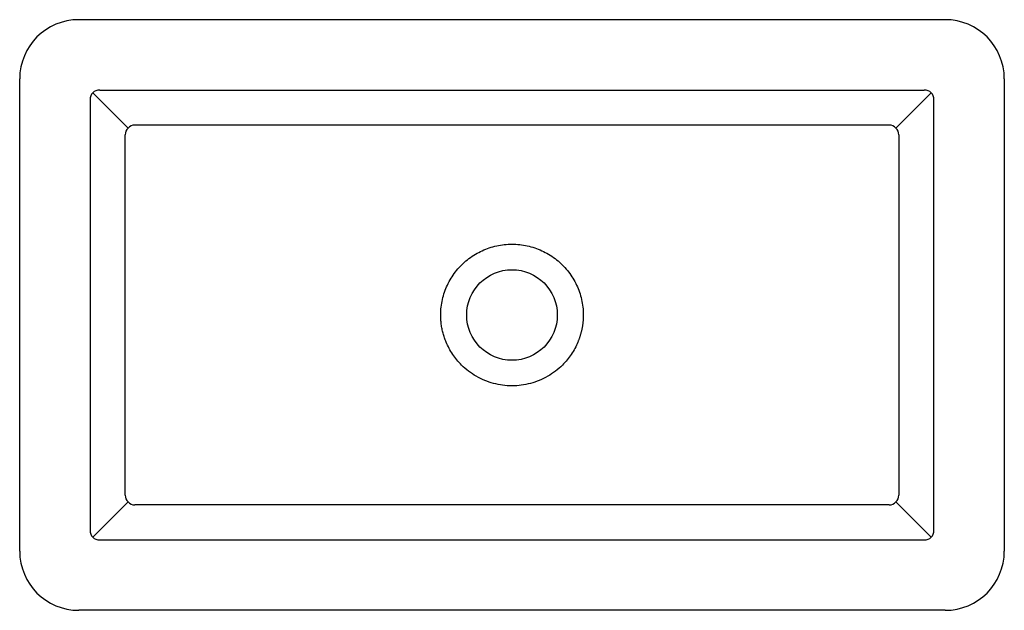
# Model space of a CAD drawing. Header units: millimetres. Extents: x 4858.237 to 4858.737, y 2606.421 to 2606.721.
import ezdxf

# ---------------------------------------------------------------- set-up
doc = ezdxf.new("R2010")
doc.units = ezdxf.units.MM
doc.layers.add('SANINDUSA', color=3, linetype='Continuous')

msp = doc.modelspace()

# ---------------------------------------------------------------- linework, layer by layer
at = {"layer": 'SANINDUSA'}
for p, q in [((4858.706795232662, 2606.721195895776), (4858.266795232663, 2606.721195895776)), ((4858.236795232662, 2606.451195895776), (4858.236795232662, 2606.691195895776)), ((4858.736795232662, 2606.691195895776), (4858.736795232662, 2606.451195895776)), ((4858.277447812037, 2606.685467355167), (4858.696142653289, 2606.685467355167)), ((4858.272523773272, 2606.680543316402), (4858.272523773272, 2606.46184847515)), ((4858.273896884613, 2606.684094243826), (4858.291811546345, 2606.666179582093)), ((4858.681778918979, 2606.666179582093), (4858.699693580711, 2606.684094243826)), ((4858.701066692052, 2606.46184847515), (4858.701066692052, 2606.680543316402)), ((4858.273896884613, 2606.458297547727), (4858.291811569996, 2606.476212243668)), ((4858.681778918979, 2606.47621220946), (4858.699693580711, 2606.458297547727)), ((4858.277447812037, 2606.456924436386), (4858.696142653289, 2606.456924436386)), ((4858.706795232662, 2606.421195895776), (4858.266795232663, 2606.421195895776))]:
    msp.add_line(p, q, dxfattribs=at)
msp.add_circle((4858.486795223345, 2606.571195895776), 0.02300000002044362, dxfattribs=at)
for centre, radius, start, end in [((4858.266795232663, 2606.691195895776), 0.03000000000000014, 90, 180), ((4858.706795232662, 2606.691195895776), 0.03, 0, 90), ((4858.295421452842, 2606.662569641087), 0.005105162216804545, 91.9983225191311, 178.0012973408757), ((4858.678169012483, 2606.662569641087), 0.005105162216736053, 1.998702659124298, 88.00167748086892), ((4858.295421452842, 2606.479822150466), 0.005105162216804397, 181.9987026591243, 268.0016774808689), ((4858.678169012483, 2606.479822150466), 0.005105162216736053, 271.9983225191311, 358.0012973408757), ((4858.266795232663, 2606.451195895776), 0.03000000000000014, 180, 270), ((4858.706795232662, 2606.451195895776), 0.03, 270, 0)]:
    msp.add_arc(centre, radius, start, end, dxfattribs=at)
for centre, major_axis, ratio, start_param, end_param in [((4858.277754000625, 2606.680237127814), (0.003857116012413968, -0.003857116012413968), 0.916626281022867, 2.371273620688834, 3.911911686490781), ((4858.6958364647, 2606.680237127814), (0.00385711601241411, 0.003857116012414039), 0.9166262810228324, 5.512866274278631, 7.053504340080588), ((4858.277754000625, 2606.46215466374), (0.003857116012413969, 0.003857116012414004), 0.9166262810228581, 2.371273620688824, 3.911911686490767), ((4858.6958364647, 2606.46215466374), (-0.003857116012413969, 0.003857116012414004), 0.9166262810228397, 2.371273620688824, 3.911911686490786)]:
    msp.add_ellipse(centre, major_axis=major_axis, ratio=ratio, start_param=start_param, end_param=end_param, dxfattribs=at)
for points, knots in [([(4858.67834703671, 2606.667671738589), (4858.614496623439, 2606.667633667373), (4858.550646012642, 2606.667616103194), (4858.422944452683, 2606.667616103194), (4858.359093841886, 2606.667633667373), (4858.295243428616, 2606.667671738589)], [0, 0, 0, 0, 0.5, 0.5, 1, 1, 1, 1]), ([(4858.290319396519, 2606.479644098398), (4858.290337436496, 2606.510161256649), (4858.290346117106, 2606.540678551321), (4858.290346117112, 2606.601713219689), (4858.290337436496, 2606.632230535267), (4858.290319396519, 2606.662747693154)], [0, 0, 0, 0, 0.5, 0.5, 1, 1, 1, 1]), ([(4858.683271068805, 2606.662747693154), (4858.683253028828, 2606.632230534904), (4858.683244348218, 2606.601713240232), (4858.683244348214, 2606.540678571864), (4858.683253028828, 2606.510161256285), (4858.683271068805, 2606.479644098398)], [0, 0, 0, 0, 0.5, 0.5, 1, 1, 1, 1]), ([(4858.450601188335, 2606.571195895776), (4858.450601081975, 2606.571901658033), (4858.450621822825, 2606.572605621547), (4858.450815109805, 2606.575873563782), (4858.451247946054, 2606.578456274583), (4858.452671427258, 2606.583472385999), (4858.453638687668, 2606.585855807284), (4858.456090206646, 2606.590426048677), (4858.457587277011, 2606.59260524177), (4858.460951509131, 2606.596516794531), (4858.462849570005, 2606.598302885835), (4858.467042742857, 2606.601456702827), (4858.469270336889, 2606.60277783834), (4858.473983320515, 2606.604941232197), (4858.476507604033, 2606.605783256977), (4858.48157735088, 2606.606884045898), (4858.484159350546, 2606.607167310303), (4858.489421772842, 2606.607168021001), (4858.492017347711, 2606.606883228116), (4858.497078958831, 2606.605784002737), (4858.499599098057, 2606.604944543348), (4858.504326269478, 2606.602775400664), (4858.506546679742, 2606.601456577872), (4858.510731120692, 2606.598311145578), (4858.512641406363, 2606.596515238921), (4858.516001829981, 2606.59260552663), (4858.517493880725, 2606.590436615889), (4858.519955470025, 2606.585850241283), (4858.520919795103, 2606.583467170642), (4858.522339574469, 2606.578469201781), (4858.522776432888, 2606.575873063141), (4858.522968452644, 2606.572603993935), (4858.522989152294, 2606.571900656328), (4858.522989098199, 2606.571195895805)], [0.04108802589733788, 0.04108802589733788, 0.04108802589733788, 0.04108802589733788, 0.04321485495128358, 0.04321485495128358, 0.0510116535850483, 0.0510116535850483, 0.05880845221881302, 0.05880845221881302, 0.06660525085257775, 0.06660525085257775, 0.07440204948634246, 0.07440204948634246, 0.08219884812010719, 0.08219884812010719, 0.08999564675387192, 0.08999564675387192, 0.09779244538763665, 0.09779244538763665, 0.1055892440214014, 0.1055892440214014, 0.1133860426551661, 0.1133860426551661, 0.1211828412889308, 0.1211828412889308, 0.1289796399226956, 0.1289796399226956, 0.1367764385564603, 0.1367764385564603, 0.144573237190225, 0.144573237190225, 0.1523700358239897, 0.1523700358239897, 0.1544982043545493, 0.1544982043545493, 0.1544982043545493, 0.1544982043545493]), ([(4858.522989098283, 2606.571195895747), (4858.522988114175, 2606.57098884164), (4858.52298614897, 2606.570575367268), (4858.522970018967, 2606.569956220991), (4858.522944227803, 2606.569339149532), (4858.522907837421, 2606.568724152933), (4858.522861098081, 2606.56811123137), (4858.522803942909, 2606.567500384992), (4858.522736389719, 2606.566891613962), (4858.522658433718, 2606.56628491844), (4858.522570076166, 2606.565680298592), (4858.522471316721, 2606.565077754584), (4858.522362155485, 2606.564477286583), (4858.522242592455, 2606.563878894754), (4858.522112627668, 2606.56328257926), (4858.521972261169, 2606.562688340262), (4858.521821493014, 2606.56209617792), (4858.521660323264, 2606.56150609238), (4858.521488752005, 2606.560918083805), (4858.521306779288, 2606.560332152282), (4858.521114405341, 2606.559748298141), (4858.520911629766, 2606.559166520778), (4858.520698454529, 2606.558586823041), (4858.520474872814, 2606.558009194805), (4858.519873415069, 2606.556529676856), (4858.518774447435, 2606.554208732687), (4858.516952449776, 2606.551179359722), (4858.514835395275, 2606.548345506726), (4858.512174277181, 2606.545434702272), (4858.508906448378, 2606.542572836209), (4858.50495833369, 2606.539949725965), (4858.500694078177, 2606.537871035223), (4858.496197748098, 2606.536344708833), (4858.491534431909, 2606.535422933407), (4858.486791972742, 2606.535124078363), (4858.482050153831, 2606.535423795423), (4858.477388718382, 2606.536345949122), (4858.472893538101, 2606.537872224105), (4858.468629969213, 2606.539950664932), (4858.464682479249, 2606.54257358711), (4858.461415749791, 2606.54543505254), (4858.458755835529, 2606.548345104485), (4858.456639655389, 2606.551177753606), (4858.454818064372, 2606.55420581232), (4858.453637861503, 2606.556697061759), (4858.45290797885, 2606.558531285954), (4858.452506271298, 2606.559644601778), (4858.452142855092, 2606.560765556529), (4858.451817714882, 2606.561894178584), (4858.451530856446, 2606.563030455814), (4858.451282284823, 2606.564174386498), (4858.45107198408, 2606.565325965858), (4858.450900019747, 2606.566485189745), (4858.450766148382, 2606.567652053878), (4858.450671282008, 2606.568826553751), (4858.450611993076, 2606.570008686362), (4858.450604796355, 2606.570799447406), (4858.450601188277, 2606.571195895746)], [0, 0, 0, 0, 0.00548105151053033, 0.01094532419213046, 0.01639437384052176, 0.02182976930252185, 0.02725309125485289, 0.03266593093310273, 0.03806988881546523, 0.04346657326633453, 0.04885759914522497, 0.05424458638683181, 0.05962915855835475, 0.06501294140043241, 0.07039756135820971, 0.07578464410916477, 0.08117581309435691, 0.08657268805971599, 0.09197688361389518, 0.09739000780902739, 0.1028136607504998, 0.1082494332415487, 0.1136989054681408, 0.1191636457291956, 0.1246452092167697, 0.155978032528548, 0.187020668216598, 0.2180797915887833, 0.2494615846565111, 0.2912773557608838, 0.3327401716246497, 0.3745739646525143, 0.4165137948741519, 0.4580948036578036, 0.5000368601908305, 0.541959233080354, 0.5835250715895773, 0.625453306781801, 0.6672851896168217, 0.7087423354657, 0.7505489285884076, 0.7819165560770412, 0.8129630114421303, 0.8439938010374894, 0.875314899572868, 0.8858097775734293, 0.8962480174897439, 0.9066407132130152, 0.9169991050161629, 0.9273345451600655, 0.9376584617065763, 0.9479823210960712, 0.9583175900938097, 0.9686756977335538, 0.9790679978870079, 0.98950573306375, 1, 1, 1, 1]), ([(4858.67834703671, 2606.474720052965), (4858.614496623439, 2606.47475812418), (4858.550646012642, 2606.474775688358), (4858.422944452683, 2606.474775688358), (4858.359093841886, 2606.47475812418), (4858.295243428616, 2606.474720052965)], [0, 0, 0, 0, 0.5, 0.5, 1, 1, 1, 1])]:
    msp.add_open_spline(points, degree=3, knots=knots, dxfattribs=at)

doc.saveas('drawing.dxf')
